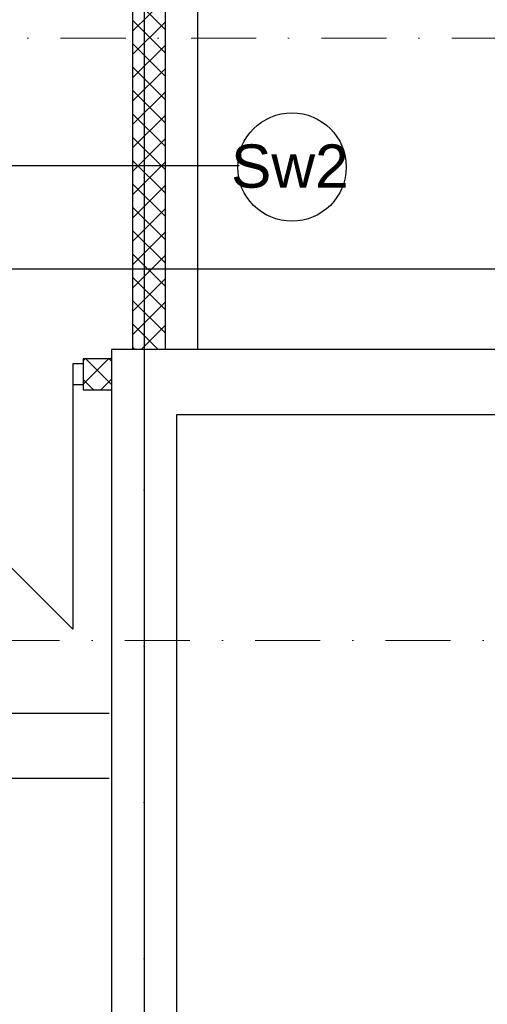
# Model space of a CAD drawing. Header units: millimetres. Extents: x -7023 to 53801, y 9849 to 33561.
# Tile 14 of 256: x 8139 to 8318, y 15865 to 16244. Entities that reach past the tile are written whole.
import ezdxf

# ---------------------------------------------------------------- set-up
doc = ezdxf.new("R2010")
doc.units = ezdxf.units.MM
doc.linetypes.add('DASHDOT', pattern=[1, 0.5, -0.25, 0, -0.25])
doc.linetypes.add('DASHDOTX2', pattern=[2, 1, -0.5, 0, -0.5])
doc.layers.add('.IE_podklad', color=252, linetype='Continuous')
doc.layers.add('PROJEKT osie', color=251, linetype='DASHDOTX2', lineweight=9)
doc.styles.add('Opisowy', font='arial.ttf')

# ---------------------------------------------------------------- blocks, each defined once
blk = doc.blocks.new('OSIE DOMKU')
at = {"layer": 'PROJEKT osie', "ltscale": 30}
blk.add_line((-31062.61, 6226.35), (-31062.61, 4137.08), dxfattribs=at)
at = {"layer": 'PROJEKT osie', "ltscale": 25}
blk.add_line((-33194.97, 5184.65), (-29895.99, 5184.65), dxfattribs=at)

msp = doc.modelspace()

# ---------------------------------------------------------------- linework, layer by layer
at = {"layer": '.IE_podklad', "ltscale": 30}
msp.add_line((8186.46, 17189.41), (8186.46, 15100.14), dxfattribs=at)
at = {"layer": '.IE_podklad'}
for p, q in [((8181.99, 16356.64), (8181.99, 16116.64)), ((8194.49, 16356.64), (8194.49, 16116.64)), ((8194.49, 16239.79), (8181.99, 16252.28)), ((8181.99, 16239.09), (8194.49, 16251.58)), ((8194.49, 16230.81), (8181.99, 16243.3)), ((8181.99, 16230.11), (8194.49, 16242.6)), ((8194.49, 16221.83), (8181.99, 16234.32)), ((8181.99, 16221.13), (8194.49, 16233.62)), ((8194.49, 16212.85), (8181.99, 16225.34)), ((8181.99, 16212.14), (8194.49, 16224.64)), ((8194.49, 16203.87), (8181.99, 16216.36)), ((8181.99, 16203.16), (8194.49, 16215.66)), ((8194.49, 16194.89), (8181.99, 16207.38)), ((8181.99, 16194.18), (8194.49, 16206.68)), ((8194.49, 16185.91), (8181.99, 16198.4)), ((8181.99, 16185.2), (8194.49, 16197.7)), ((8222.99, 16187.33), (8113.99, 16187.33)), ((8194.49, 16176.93), (8181.99, 16189.42)), ((8181.99, 16176.22), (8194.49, 16188.72)), ((8194.49, 16167.95), (8181.99, 16180.44)), ((8181.99, 16167.24), (8194.49, 16179.74)), ((8194.49, 16158.97), (8181.99, 16171.46)), ((8181.99, 16158.26), (8194.49, 16170.76)), ((8194.49, 16149.99), (8181.99, 16162.48)), ((8181.99, 16149.28), (8194.49, 16161.78)), ((8194.49, 16141.01), (8181.99, 16153.5)), ((8181.99, 16140.3), (8194.49, 16152.8)), ((8194.49, 16132.03), (8181.99, 16144.52)), ((8181.99, 16131.32), (8194.49, 16143.82)), ((8194.49, 16123.04), (8181.99, 16135.54)), ((8181.99, 16122.34), (8194.49, 16134.84)), ((8191.91, 16116.64), (8181.99, 16126.56)), ((8185.27, 16116.64), (8194.49, 16125.86)), ((8535.02, 16116.64), (8173.96, 16116.64)), ((8173.96, 16116.64), (8173.96, 15783.92)), ((8182.93, 16116.64), (8181.99, 16117.58)), ((8194.25, 16116.64), (8194.49, 16116.88)), ((8163, 16111.14), (8159, 16111.14)), ((8159, 16111.14), (8159, 16103.14)), ((8163, 16112.32), (8163.82, 16113.14)), ((8163, 16103.34), (8172.8, 16113.14)), ((8173.96, 16113.14), (8163, 16113.14)), ((8163, 16113.14), (8163, 16101.14)), ((8163, 16111.14), (8163, 16103.14)), ((8173.96, 16103.19), (8164.01, 16113.14)), ((8173.96, 16112.17), (8172.99, 16113.14)), ((8065, 16103.14), (8159, 16009.14)), ((8163, 16103.14), (8159, 16103.14)), ((8159, 16103.14), (8159, 16009.14)), ((8167.03, 16101.14), (8163, 16105.17)), ((8169.78, 16101.14), (8173.96, 16105.32)), ((8163, 16101.14), (8173.96, 16101.14)), ((8198.96, 15783.92), (8198.96, 16091.64)), ((8198.96, 16091.64), (8510.02, 16091.64))]:
    msp.add_line(p, q, dxfattribs=at)
at = {"layer": '.IE_podklad', "ltscale": 0.5}
for p, q in [((8206.99, 16356.64), (8206.99, 16116.64)), ((8173, 15976.63), (7830.99, 15976.64)), ((8173, 15951.63), (7831, 15951.64))]:
    msp.add_line(p, q, dxfattribs=at)
at = {"layer": '.IE_podklad', "linetype": 'DASHDOT', "lineweight": 13, "ltscale": 50}
msp.add_line((6050.17, 16236.38), (8608.47, 16236.38), dxfattribs=at)
at = {"layer": '.IE_podklad', "ltscale": 25}
msp.add_line((6054.1, 16147.71), (9353.09, 16147.71), dxfattribs=at)
at = {"layer": '.IE_podklad', "linetype": 'DASHDOT', "lineweight": 13, "ltscale": 50}
msp.add_lwpolyline([(9105.79, 16004.71), (6642.99, 16004.71)], dxfattribs=at)
at = {"layer": '.IE_podklad'}
msp.add_circle((8243.27, 16186.86), 20.85, dxfattribs=at)

# ---------------------------------------------------------------- block references
msp.add_blockref('OSIE DOMKU', (39249.07, 10963.06), dxfattribs=at)

# ---------------------------------------------------------------- texts
at = {"layer": '.IE_podklad', "linetype": 'Continuous', "style": 'Opisowy'}
msp.add_text('Sw2', height=16.64, dxfattribs=at).set_placement((8219.85, 16178.91))

doc.saveas('drawing.dxf')
